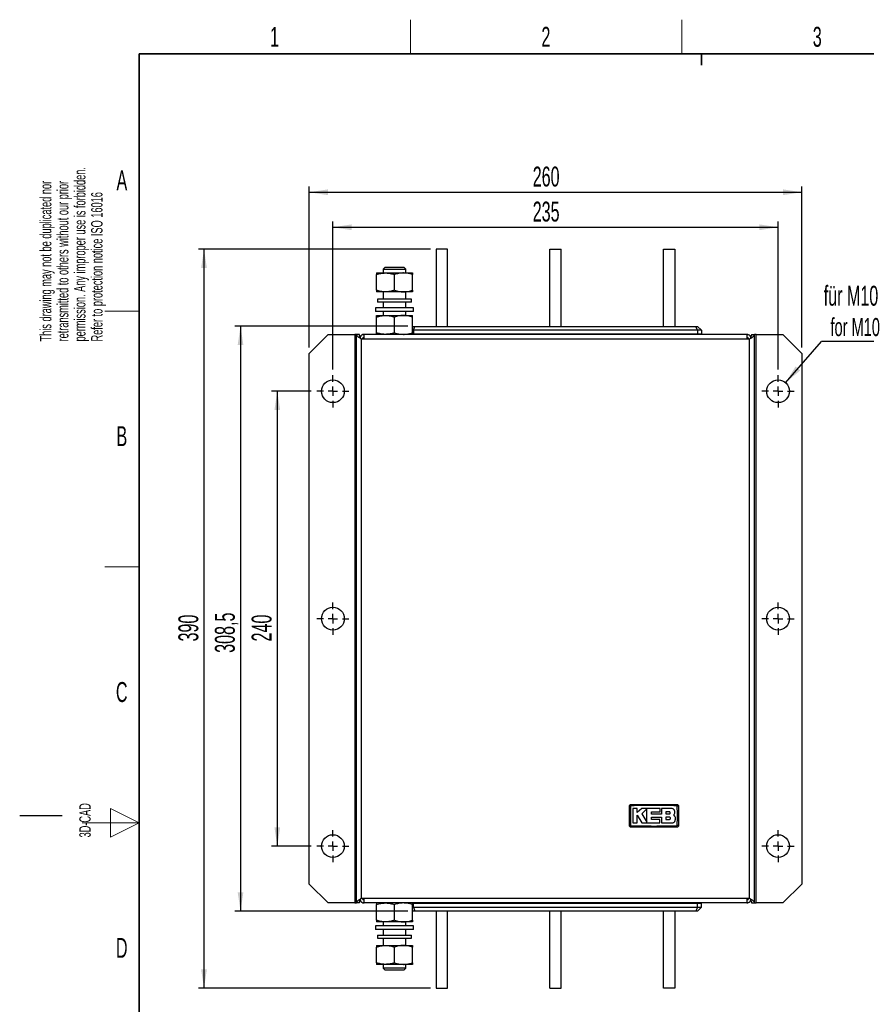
# Model space of a CAD drawing. Header units: millimetres. Extents: x 5 to 418, y 2 to 292.
# Tile 2 of 8: x 5 to 154, y 115 to 288. Entities that reach past the tile are written whole.
import ezdxf

# ---------------------------------------------------------------- set-up
doc = ezdxf.new("R2010")
doc.units = ezdxf.units.MM
doc.layers.add('SLD-0', color=7, linetype='Continuous')
doc.styles.add('SLDTEXTSTYLE0', font='TXT', dxfattribs={"width": 0.605})
doc.dimstyles.new('SLDDIMSTYLE0', dxfattribs={"dimtxt": 3.5, "dimasz": 3.302, "dimexe": 0, "dimexo": 0.0625, "dimgap": 0.875, "dimtad": 1, "dimlfac": 3, "dimrnd": 1e-09, "dimzin": 12, "dimdsep": 46, "dimtxsty": 'SLDTEXTSTYLE0', "dimsah": 1, "dimcen": 0.09, "dimadec": 0, "dimazin": 3, "dimtfac": 1, "dimtofl": 0, "dimtmove": 0, "dimatfit": 3, "dimfxl": 1, "dimfrac": 2, "dimtolj": 1, "dimtzin": 12, "dimarcsym": 0})
doc.dimstyles.new('SLDDIMSTYLE1', dxfattribs={"dimtxt": 0.18, "dimasz": 3.302, "dimexe": 0, "dimexo": 0.0625, "dimgap": 0, "dimtad": 0, "dimtih": 1, "dimtoh": 1, "dimdec": 0, "dimrnd": 1e-09, "dimzin": 0, "dimdsep": 46, "dimtxsty": 'Standard', "dimsah": 1, "dimcen": 0.09, "dimadec": 0, "dimazin": 0, "dimtfac": 3.302, "dimtdec": 0, "dimtofl": 0, "dimtmove": 0, "dimatfit": 3, "dimfxl": 1, "dimfrac": 2, "dimtolj": 1, "dimtzin": 0, "dimarcsym": 0})

# ---------------------------------------------------------------- blocks, each defined once
blk = doc.blocks.new('_D')
at = {"layer": 'SLD-0', "color": 7}
for p, q in [((60.12, 226.98), (60.12, 252.99)), ((138.45, 226.98), (138.45, 252.99)), ((60.12, 251.99), (138.45, 251.99))]:
    blk.add_line(p, q, dxfattribs=at)
for points in [[(60.12, 251.99), (63.42, 251.48), (63.42, 252.5)], [(138.45, 251.99), (135.15, 252.5), (135.15, 251.48)]]:
    blk.add_solid(points, dxfattribs=at)
at = {"layer": 'SLD-0', "color": 7, "insert": (95.28, 256.5), "char_height": 3.5, "attachment_point": 1, "style": 'SLDTEXTSTYLE0'}
blk.add_mtext('235', dxfattribs=at)
blk = doc.blocks.new('_D_1')
at = {"layer": 'SLD-0', "color": 7}
for p, q in [((55.95, 230.82), (55.95, 259.15)), ((55.95, 258.15), (142.62, 258.15)), ((142.62, 230.82), (142.62, 259.15))]:
    blk.add_line(p, q, dxfattribs=at)
for points in [[(55.95, 258.15), (59.26, 257.64), (59.26, 258.66)], [(142.62, 258.15), (139.32, 258.66), (139.32, 257.64)]]:
    blk.add_solid(points, dxfattribs=at)
at = {"layer": 'SLD-0', "color": 7, "insert": (95.28, 262.66), "char_height": 3.5, "attachment_point": 1, "style": 'SLDTEXTSTYLE0'}
blk.add_mtext('260', dxfattribs=at)
blk = doc.blocks.new('_D_2')
at = {"layer": 'SLD-0', "color": 7}
for p, q in [((56.29, 223.15), (49.33, 223.15)), ((50.33, 223.15), (50.33, 143.15)), ((56.29, 143.15), (49.33, 143.15))]:
    blk.add_line(p, q, dxfattribs=at)
for points in [[(50.33, 223.15), (49.83, 219.85), (50.84, 219.85)], [(50.33, 143.15), (50.84, 146.45), (49.83, 146.45)]]:
    blk.add_solid(points, dxfattribs=at)
at = {"layer": 'SLD-0', "color": 7, "insert": (45.82, 179.14), "char_height": 3.5, "attachment_point": 1, "rotation": 90, "style": 'SLDTEXTSTYLE0'}
blk.add_mtext('240', dxfattribs=at)
blk = doc.blocks.new('_D_3')
at = {"layer": 'SLD-0', "color": 7}
for p, q in [((73.29, 234.57), (42.86, 234.57)), ((43.86, 234.57), (43.86, 131.73)), ((73.29, 131.73), (42.86, 131.73))]:
    blk.add_line(p, q, dxfattribs=at)
for points in [[(43.86, 234.57), (43.36, 231.27), (44.37, 231.27)], [(43.86, 131.73), (44.37, 135.04), (43.36, 135.04)]]:
    blk.add_solid(points, dxfattribs=at)
at = {"layer": 'SLD-0', "color": 7, "insert": (39.35, 177.14), "char_height": 3.5, "attachment_point": 1, "rotation": 90, "style": 'SLDTEXTSTYLE0'}
blk.add_mtext('308,5', dxfattribs=at)
blk = doc.blocks.new('_D_4')
at = {"layer": 'SLD-0', "color": 7}
for p, q in [((77.29, 248.15), (36.44, 248.15)), ((37.44, 118.15), (37.44, 248.15)), ((77.29, 118.15), (36.44, 118.15))]:
    blk.add_line(p, q, dxfattribs=at)
for points in [[(37.44, 248.15), (36.93, 244.85), (37.94, 244.85)], [(37.44, 118.15), (37.94, 121.45), (36.93, 121.45)]]:
    blk.add_solid(points, dxfattribs=at)
at = {"layer": 'SLD-0', "color": 7, "insert": (32.93, 179.14), "char_height": 3.5, "attachment_point": 1, "rotation": 90, "style": 'SLDTEXTSTYLE0'}
blk.add_mtext('390', dxfattribs=at)
blk = doc.blocks.new('SW_NOTE_0')
at = {"layer": 'SLD-0', "color": 0}
blk.add_line((16.98, 0), (0, 0), dxfattribs=at)
at = {"layer": 'SLD-0', "color": 0, "attachment_point": 1, "style": 'SLDTEXTSTYLE0'}
for s, insert, char_height in [('für M10', (0.41, 9.8), 3.5), ('for M10', (1.6, 4.13), 3.175)]:
    blk.add_mtext(s, dxfattribs=dict(at, insert=insert, char_height=char_height))
blk = doc.blocks.new('SW_CENTERMARKSYMBOL_0')
at = {"layer": 'SLD-0', "color": 0}
for p, q in [((0, 1.67), (0, 2.83)), ((-1.67, 0), (-2.83, 0)), ((0, 0), (-0.83, 0)), ((0, 0), (0, 0.83)), ((0, 0), (0, -0.83)), ((0, 0), (0.83, 0)), ((1.67, 0), (2.83, 0)), ((0, -1.67), (0, -2.83))]:
    blk.add_line(p, q, dxfattribs=at)
blk = doc.blocks.new('SW_CENTERMARKSYMBOL_1')
at = {"layer": 'SLD-0', "color": 0}
for p, q in [((0, 1.67), (0, 2.83)), ((-1.67, 0), (-2.83, 0)), ((0, 0), (-0.83, 0)), ((0, 0), (0, 0.83)), ((0, 0), (0, -0.83)), ((0, 0), (0.83, 0)), ((1.67, 0), (2.83, 0)), ((0, -1.67), (0, -2.83))]:
    blk.add_line(p, q, dxfattribs=at)
blk = doc.blocks.new('SW_CENTERMARKSYMBOL_2')
at = {"layer": 'SLD-0', "color": 0}
for p, q in [((0, 1.67), (0, 2.83)), ((-1.67, 0), (-2.83, 0)), ((0, 0), (-0.83, 0)), ((0, 0), (0, 0.83)), ((0, 0), (0, -0.83)), ((0, 0), (0.83, 0)), ((1.67, 0), (2.83, 0)), ((0, -1.67), (0, -2.83))]:
    blk.add_line(p, q, dxfattribs=at)
blk = doc.blocks.new('SW_CENTERMARKSYMBOL_3')
at = {"layer": 'SLD-0', "color": 0}
for p, q in [((0, 1.67), (0, 2.83)), ((-1.67, 0), (-2.83, 0)), ((0, 0), (-0.83, 0)), ((0, 0), (0, 0.83)), ((0, 0), (0, -0.83)), ((0, 0), (0.83, 0)), ((1.67, 0), (2.83, 0)), ((0, -1.67), (0, -2.83))]:
    blk.add_line(p, q, dxfattribs=at)
blk = doc.blocks.new('SW_CENTERMARKSYMBOL_4')
at = {"layer": 'SLD-0', "color": 0}
for p, q in [((0, 1.67), (0, 2.83)), ((-1.67, 0), (-2.83, 0)), ((0, 0), (-0.83, 0)), ((0, 0), (0, 0.83)), ((0, 0), (0, -0.83)), ((0, 0), (0.83, 0)), ((1.67, 0), (2.83, 0)), ((0, -1.67), (0, -2.83))]:
    blk.add_line(p, q, dxfattribs=at)
blk = doc.blocks.new('SW_CENTERMARKSYMBOL_5')
at = {"layer": 'SLD-0', "color": 0}
for p, q in [((0, 1.67), (0, 2.83)), ((-1.67, 0), (-2.83, 0)), ((0, 0), (-0.83, 0)), ((0, 0), (0, 0.83)), ((0, 0), (0, -0.83)), ((0, 0), (0.83, 0)), ((1.67, 0), (2.83, 0)), ((0, -1.67), (0, -2.83))]:
    blk.add_line(p, q, dxfattribs=at)

msp = doc.modelspace()

# ---------------------------------------------------------------- linework, layer by layer
at = {"color": 7, "linetype": 'Continuous', "lineweight": 25}
for p, q in [((78.287, 248.1515), (78.287, 234.5681)), ((80.287, 248.1515), (78.287, 248.1515)), ((80.287, 234.5681), (80.287, 248.1515)), ((98.287, 234.5681), (98.287, 248.1515)), ((98.287, 248.1515), (100.287, 248.1515)), ((100.287, 234.5681), (100.287, 248.1515)), ((118.287, 234.5681), (118.287, 248.1515)), ((118.287, 248.1515), (120.287, 248.1515)), ((120.287, 248.1515), (120.287, 234.5681)), ((69.3115, 244.9515), (68.9537, 244.5936)), ((68.9537, 244.5936), (68.9537, 243.9515)), ((68.9537, 244.5936), (70.9537, 244.5936)), ((69.3115, 244.9515), (70.9537, 244.9515)), ((70.9537, 244.9515), (72.5958, 244.9515)), ((70.9537, 244.5936), (72.9537, 244.5936)), ((72.9537, 244.5936), (72.5958, 244.9515)), ((72.9537, 243.9515), (72.9537, 244.5936)), ((67.787, 243.9515), (69.3703, 243.9515)), ((67.787, 240.901), (67.787, 243.6686)), ((69.3703, 243.9515), (72.537, 243.9515)), ((70.9537, 240.901), (70.9537, 243.6686)), ((72.537, 243.9515), (74.1203, 243.9515)), ((74.1203, 240.901), (74.1203, 243.6686)), ((69.3703, 240.6181), (67.787, 240.6181)), ((67.9537, 239.3181), (67.9537, 238.8181)), ((73.9537, 239.3181), (67.9537, 239.3181)), ((68.9537, 240.6181), (68.9537, 239.3181)), ((72.537, 240.6181), (69.3703, 240.6181)), ((74.1203, 240.6181), (72.537, 240.6181)), ((72.9537, 239.3181), (72.9537, 240.6181)), ((73.9537, 238.8181), (73.9537, 239.3181)), ((67.6203, 237.8181), (67.6203, 237.1515)), ((74.287, 237.8181), (67.6203, 237.8181)), ((73.9537, 238.8181), (67.9537, 238.8181)), ((68.9537, 238.8181), (68.9537, 237.8181)), ((72.9537, 237.8181), (72.9537, 238.8181)), ((74.287, 237.1515), (74.287, 237.8181)), ((74.287, 237.1515), (67.6203, 237.1515)), ((67.787, 236.4848), (69.3703, 236.4848)), ((67.787, 233.4343), (67.787, 236.202)), ((68.9537, 237.1515), (68.9537, 236.4848)), ((69.3703, 236.4848), (72.537, 236.4848)), ((70.9537, 233.4343), (70.9537, 236.202)), ((72.537, 236.4848), (74.1203, 236.4848)), ((72.9537, 236.4848), (72.9537, 237.1515)), ((74.1203, 233.4343), (74.1203, 236.202)), ((74.1203, 234.4015), (74.287, 234.5681)), ((74.287, 233.9015), (74.1203, 233.9015)), ((74.287, 233.9015), (74.5632, 234.5681)), ((74.287, 234.5681), (74.5632, 234.5681)), ((124.287, 233.9015), (74.287, 233.9015)), ((74.287, 233.9015), (74.287, 233.2348)), ((74.5632, 234.5681), (124.0109, 234.5681)), ((124.287, 233.9015), (124.0109, 234.5681)), ((124.0109, 234.5681), (124.287, 234.5681)), ((124.9537, 233.9015), (124.287, 234.5681)), ((124.287, 233.9015), (124.287, 233.2348)), ((124.9537, 233.9015), (124.287, 233.9015)), ((124.9537, 233.9015), (124.9537, 233.2348)), ((59.287, 233.1515), (55.9537, 229.8181)), ((59.287, 233.1515), (63.9537, 233.1515)), ((63.9537, 233.1515), (63.9537, 133.1515)), ((64.287, 233.1515), (63.9537, 233.1515)), ((64.287, 133.1515), (64.287, 233.1515)), ((64.787, 233.1515), (64.287, 233.1515)), ((65.1203, 232.3181), (65.1203, 133.9848)), ((65.637, 232.3181), (65.1203, 232.3181)), ((65.4537, 233.1515), (65.4267, 233.1245)), ((65.4537, 233.1515), (65.637, 233.1515)), ((65.637, 232.3181), (65.637, 233.1515)), ((132.937, 233.1515), (65.637, 233.1515)), ((132.937, 232.3181), (65.637, 232.3181)), ((74.1203, 233.2348), (74.287, 233.2348)), ((74.287, 233.2348), (124.287, 233.2348)), ((74.537, 233.2348), (74.537, 233.1515)), ((124.037, 233.2348), (124.037, 233.1515)), ((124.287, 233.2348), (124.9537, 233.2348)), ((132.937, 233.1515), (133.1203, 233.1515)), ((132.937, 233.1515), (132.937, 232.3181)), ((133.4537, 232.3181), (132.937, 232.3181)), ((133.1473, 233.1245), (133.1203, 233.1515)), ((133.4537, 133.9848), (133.4537, 232.3181)), ((133.787, 233.1515), (134.287, 233.1515)), ((134.287, 133.1515), (134.287, 233.1515)), ((134.6203, 233.1515), (134.287, 233.1515)), ((134.6203, 133.1515), (134.6203, 233.1515)), ((134.6203, 233.1515), (139.287, 233.1515)), ((142.6203, 229.8181), (139.287, 233.1515)), ((55.9537, 136.4848), (55.9537, 229.8181)), ((142.6203, 229.8181), (142.6203, 136.4848)), ((113.65, 149.7778), (112.9169, 149.7778)), ((113.65, 149.0669), (113.65, 149.7778)), ((114.4843, 149.7778), (113.65, 149.0669)), ((117.6835, 149.7778), (114.4843, 149.7778)), ((115.3587, 149.6985), (114.4843, 148.799)), ((116.1886, 149.1757), (117.6835, 149.1757)), ((116.1886, 148.7913), (116.1886, 149.1757)), ((117.6835, 149.1757), (117.6835, 149.7778)), ((117.9152, 149.7778), (117.9152, 148.7913)), ((119.6784, 149.7778), (117.9152, 149.7778)), ((119.3085, 149.171), (118.7281, 149.171)), ((118.7281, 149.171), (118.7281, 148.799)), ((112.9169, 147.2401), (113.6496, 147.2401)), ((113.6496, 148.5664), (114.4566, 147.2401)), ((113.6496, 147.2401), (113.6496, 148.5664)), ((114.4566, 147.2401), (117.6236, 147.2401)), ((114.4843, 148.799), (115.3587, 147.3618)), ((117.9152, 148.7913), (116.1886, 148.7913)), ((116.1891, 148.2664), (117.9152, 148.2664)), ((116.1891, 147.8414), (116.1891, 148.2664)), ((117.6236, 147.8414), (116.1891, 147.8414)), ((117.6236, 147.2401), (117.6236, 147.8414)), ((117.9152, 148.2664), (117.9152, 147.2401)), ((117.9152, 147.2401), (119.8075, 147.2401)), ((118.7281, 148.799), (119.3085, 148.799)), ((118.7281, 148.2664), (118.7281, 147.8414)), ((119.3085, 148.2664), (118.7281, 148.2664)), ((118.7281, 147.8414), (119.3085, 147.8414)), ((120.2873, 148.4287), (120.0976, 148.6636)), ((55.9537, 136.4848), (59.287, 133.1515)), ((139.287, 133.1515), (142.6203, 136.4848)), ((65.1203, 133.9848), (65.637, 133.9848)), ((65.637, 133.9848), (132.937, 133.9848)), ((65.637, 133.1515), (65.637, 133.9848)), ((132.937, 133.9848), (133.4537, 133.9848)), ((132.937, 133.9848), (132.937, 133.1515)), ((63.9537, 133.1515), (59.287, 133.1515)), ((63.9537, 133.1515), (64.287, 133.1515)), ((64.787, 133.1515), (64.287, 133.1515)), ((65.4267, 133.1785), (65.4537, 133.1515)), ((65.637, 133.1515), (65.4537, 133.1515)), ((132.937, 133.1515), (65.637, 133.1515)), ((67.787, 130.101), (67.787, 132.8686)), ((70.9537, 130.101), (70.9537, 132.8686)), ((74.287, 133.0681), (74.1203, 133.0681)), ((74.1203, 130.101), (74.1203, 132.8686)), ((74.1203, 132.4015), (74.287, 132.4015)), ((74.1203, 131.9015), (74.287, 131.7348)), ((124.287, 133.0681), (74.287, 133.0681)), ((74.287, 132.4015), (74.287, 133.0681)), ((74.287, 132.4015), (124.287, 132.4015)), ((74.287, 132.4015), (74.5632, 131.7348)), ((74.5632, 131.7348), (74.287, 131.7348)), ((74.537, 133.0681), (74.537, 133.1515)), ((124.0109, 131.7348), (74.5632, 131.7348)), ((78.287, 131.7348), (78.287, 118.1515)), ((80.287, 118.1515), (80.287, 131.7348)), ((98.287, 118.1515), (98.287, 131.7348)), ((100.287, 118.1515), (100.287, 131.7348)), ((118.287, 118.1515), (118.287, 131.7348)), ((120.287, 131.7348), (120.287, 118.1515)), ((124.287, 132.4015), (124.0109, 131.7348)), ((124.287, 131.7348), (124.0109, 131.7348)), ((124.037, 133.0681), (124.037, 133.1515)), ((124.287, 132.4015), (124.287, 133.0681)), ((124.9537, 133.0681), (124.287, 133.0681)), ((124.287, 132.4015), (124.9537, 132.4015)), ((124.9537, 132.4015), (124.287, 131.7348)), ((124.9537, 132.4015), (124.9537, 133.0681)), ((133.1203, 133.1515), (132.937, 133.1515)), ((133.1203, 133.1515), (133.1473, 133.1785)), ((133.787, 133.1515), (134.287, 133.1515)), ((134.287, 133.1515), (134.6203, 133.1515)), ((139.287, 133.1515), (134.6203, 133.1515)), ((67.6203, 129.1515), (67.6203, 128.4848)), ((74.287, 129.1515), (67.6203, 129.1515)), ((74.287, 128.4848), (67.6203, 128.4848)), ((69.3703, 129.8181), (67.787, 129.8181)), ((68.9537, 129.8181), (68.9537, 129.1515)), ((68.9537, 128.4848), (68.9537, 127.4848)), ((72.537, 129.8181), (69.3703, 129.8181)), ((74.1203, 129.8181), (72.537, 129.8181)), ((72.9537, 129.1515), (72.9537, 129.8181)), ((72.9537, 127.4848), (72.9537, 128.4848)), ((74.287, 128.4848), (74.287, 129.1515)), ((67.9537, 127.4848), (67.9537, 126.9848)), ((67.9537, 127.4848), (70.9537, 127.4848)), ((67.9537, 126.9848), (70.9537, 126.9848)), ((68.9537, 126.9848), (68.9537, 125.6848)), ((70.9537, 127.4848), (73.9537, 127.4848)), ((70.9537, 126.9848), (73.9537, 126.9848)), ((72.9537, 125.6848), (72.9537, 126.9848)), ((73.9537, 126.9848), (73.9537, 127.4848)), ((67.787, 125.6848), (69.3703, 125.6848)), ((67.787, 122.6343), (67.787, 125.402)), ((69.3703, 125.6848), (72.537, 125.6848)), ((70.9537, 122.6343), (70.9537, 125.402)), ((72.537, 125.6848), (74.1203, 125.6848)), ((74.1203, 122.6343), (74.1203, 125.402)), ((69.3703, 122.3515), (67.787, 122.3515)), ((68.9537, 122.3515), (68.9537, 121.7093)), ((68.9537, 121.7093), (69.3115, 121.3515)), ((70.9537, 121.7093), (68.9537, 121.7093)), ((70.9537, 121.3515), (69.3115, 121.3515)), ((72.537, 122.3515), (69.3703, 122.3515)), ((72.9537, 121.7093), (70.9537, 121.7093)), ((72.5958, 121.3515), (70.9537, 121.3515)), ((74.1203, 122.3515), (72.537, 122.3515)), ((72.5958, 121.3515), (72.9537, 121.7093)), ((72.9537, 121.7093), (72.9537, 122.3515)), ((78.287, 118.1515), (80.287, 118.1515)), ((98.287, 118.1515), (100.287, 118.1515)), ((120.287, 118.1515), (118.287, 118.1515))]:
    msp.add_line(p, q, dxfattribs=at)
for centre in [(60.1203, 223.1515), (138.4537, 223.1515), (60.1203, 183.1515), (138.4537, 183.1515), (60.1203, 143.1515), (138.4537, 143.1515)]:
    msp.add_circle(centre, 2, dxfattribs=at)
for centre, radius, start, end in [((65.637, 232.3181), 0.8333, 90, 152.822655), ((65.637, 232.3181), 0.3333, 90, 180), ((65.9537, 231.9848), 0.6667, 118.35935, 150), ((132.937, 232.3181), 0.8333, 27.942467, 90), ((132.937, 232.3181), 0.3333, 0, 90), ((112.4596, 145.3231), 4.8315, 89.328019, 92.047607), ((117.3132, 150.3122), 4.696, 177.893288, 180.691365), ((115.9276, 150.3122), 4.696, 359.308621, 2.106755), ((120.781, 145.3229), 4.8317, 87.952474, 90.671954), ((112.4596, 151.6434), 4.8283, 267.951047, 270.672418), ((117.3107, 146.6574), 4.6936, 179.308283, 182.10781), ((115.9275, 146.6574), 4.696, 357.893277, 0.691368), ((120.781, 151.6468), 4.8317, 269.328049, 272.047515), ((65.637, 133.9848), 0.8333, 207.312837, 270), ((65.637, 133.9848), 0.3333, 180, 270), ((65.9537, 134.3181), 0.6667, 210, 241.64065), ((132.937, 133.9848), 0.3333, 270, 360), ((132.937, 133.9848), 0.8333, 270, 332.822655)]:
    msp.add_arc(centre, radius, start, end, dxfattribs=at)
for points, knots in [([(67.787, 243.6686), (68.0442, 243.7477), (68.5631, 243.9072), (69.0997, 243.9366), (69.3703, 243.9515)], [0, 0, 0, 0, 0.495457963, 1, 1, 1, 1]), ([(67.787, 243.9515), (67.787, 243.9481), (67.787, 243.934), (67.787, 243.783), (67.787, 243.6686)], [0, 0, 0, 0, 0.24238647, 1, 1, 1, 1]), ([(69.3703, 243.9515), (69.4079, 243.9511), (69.6921, 243.9486), (70.228, 243.8868), (70.7103, 243.7418), (70.9537, 243.6686)], [0, 0, 0, 0, 0.07009183, 0.53078536, 1, 1, 1, 1]), ([(72.537, 243.9515), (72.4995, 243.9511), (72.2153, 243.9486), (71.6794, 243.8868), (71.1971, 243.7418), (70.9537, 243.6686)], [0, 0, 0, 0, 0.07009183, 0.53078536, 1, 1, 1, 1]), ([(74.1203, 243.6686), (73.8632, 243.7477), (73.3442, 243.9072), (72.8077, 243.9366), (72.537, 243.9515)], [0, 0, 0, 0, 0.495457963, 1, 1, 1, 1]), ([(74.1203, 243.9515), (74.1203, 243.9481), (74.1203, 243.934), (74.1203, 243.783), (74.1203, 243.6686)], [0, 0, 0, 0, 0.24238647, 1, 1, 1, 1]), ([(69.3703, 240.6181), (69.3328, 240.6185), (69.0486, 240.621), (68.5127, 240.6828), (68.0304, 240.8278), (67.787, 240.901)], [0, 0, 0, 0, 0.07009183, 0.53078536, 1, 1, 1, 1]), ([(67.787, 240.901), (67.787, 240.7866), (67.787, 240.6356), (67.787, 240.6216), (67.787, 240.6181)], [0, 0, 0, 0, 0.75761353, 1, 1, 1, 1]), ([(70.9537, 240.901), (70.6965, 240.8219), (70.1775, 240.6624), (69.641, 240.633), (69.3703, 240.6181)], [0, 0, 0, 0, 0.49545796, 1, 1, 1, 1]), ([(70.9537, 240.901), (71.2108, 240.8219), (71.7298, 240.6624), (72.2663, 240.633), (72.537, 240.6181)], [0, 0, 0, 0, 0.49545796, 1, 1, 1, 1]), ([(72.537, 240.6181), (72.5745, 240.6185), (72.8588, 240.621), (73.3946, 240.6828), (73.877, 240.8278), (74.1203, 240.901)], [0, 0, 0, 0, 0.07009183, 0.53078536, 1, 1, 1, 1]), ([(74.1203, 240.901), (74.1203, 240.7866), (74.1203, 240.6356), (74.1203, 240.6216), (74.1203, 240.6181)], [0, 0, 0, 0, 0.75761353, 1, 1, 1, 1]), ([(67.787, 236.202), (68.0442, 236.281), (68.5631, 236.4406), (69.0997, 236.47), (69.3703, 236.4848)], [0, 0, 0, 0, 0.495457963, 1, 1, 1, 1]), ([(67.787, 236.202), (67.787, 236.2393), (67.787, 236.4059), (67.787, 236.4503), (67.787, 236.4848)], [0, 0, 0, 0, 0.22439216, 1, 1, 1, 1]), ([(69.3703, 236.4848), (69.4079, 236.4845), (69.6921, 236.4819), (70.228, 236.4201), (70.7103, 236.2751), (70.9537, 236.202)], [0, 0, 0, 0, 0.07009183, 0.53078536, 1, 1, 1, 1]), ([(72.537, 236.4848), (72.4995, 236.4845), (72.2153, 236.4819), (71.6794, 236.4201), (71.1971, 236.2751), (70.9537, 236.202)], [0, 0, 0, 0, 0.07009183, 0.53078536, 1, 1, 1, 1]), ([(74.1203, 236.202), (73.8632, 236.281), (73.3442, 236.4406), (72.8077, 236.47), (72.537, 236.4848)], [0, 0, 0, 0, 0.495457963, 1, 1, 1, 1]), ([(74.1203, 236.202), (74.1203, 236.2393), (74.1203, 236.4059), (74.1203, 236.4503), (74.1203, 236.4848)], [0, 0, 0, 0, 0.22439216, 1, 1, 1, 1]), ([(69.3703, 233.1515), (69.3328, 233.1518), (69.0486, 233.1544), (68.5127, 233.2161), (68.0304, 233.3611), (67.787, 233.4343)], [0, 0, 0, 0, 0.07009183, 0.53078536, 1, 1, 1, 1]), ([(67.787, 233.1515), (67.787, 233.186), (67.787, 233.2304), (67.787, 233.3969), (67.787, 233.4343)], [0, 0, 0, 0, 0.775607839, 1, 1, 1, 1]), ([(70.9537, 233.4343), (70.6965, 233.3553), (70.1775, 233.1957), (69.641, 233.1663), (69.3703, 233.1515)], [0, 0, 0, 0, 0.49545796, 1, 1, 1, 1]), ([(70.9537, 233.4343), (71.2108, 233.3553), (71.7298, 233.1957), (72.2663, 233.1663), (72.537, 233.1515)], [0, 0, 0, 0, 0.49545796, 1, 1, 1, 1]), ([(72.537, 233.1515), (72.5745, 233.1518), (72.8588, 233.1544), (73.3946, 233.2161), (73.877, 233.3611), (74.1203, 233.4343)], [0, 0, 0, 0, 0.07009183, 0.53078536, 1, 1, 1, 1]), ([(74.1203, 233.1515), (74.1203, 233.186), (74.1203, 233.2304), (74.1203, 233.3969), (74.1203, 233.4343)], [0, 0, 0, 0, 0.775607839, 1, 1, 1, 1]), ([(134.287, 233.1515), (134.274, 233.0807), (134.248, 232.9391), (134.048, 232.7268), (133.7706, 232.5196), (133.5565, 232.3835), (133.4537, 232.3181)], [0, 0, 0, 0, 0.25469201, 0.50958384, 0.76447681, 1, 1, 1, 1]), ([(133.787, 233.1515), (133.7774, 233.0562), (133.7565, 232.8483), (133.611, 232.5697), (133.4972, 232.3877), (133.4537, 232.3181)], [0, 0, 0, 0, 0.34338691, 0.7489248, 1, 1, 1, 1]), ([(112.287, 150.1515), (112.2907, 150.1889), (112.2981, 150.2639), (112.3555, 150.3638), (112.4401, 150.4392), (112.5338, 150.4791), (112.5958, 150.4832), (112.6203, 150.4848)], [0, 0, 0, 0, 0.214672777, 0.429352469, 0.644026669, 0.858695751, 1, 1, 1, 1]), ([(112.287, 146.8181), (112.287, 147.1726), (112.287, 147.9053), (112.287, 149.0165), (112.287, 149.7731), (112.287, 150.1515)], [0, 0, 0, 0, 0.31897789, 0.65947635, 1, 1, 1, 1]), ([(112.5163, 150.1542), (112.5125, 149.7753), (112.5048, 149.0174), (112.5052, 147.9043), (112.5127, 147.1703), (112.5163, 146.8154)], [0, 0, 0, 0, 0.34049866, 0.68104892, 1, 1, 1, 1]), ([(112.6175, 150.2555), (112.6101, 150.2549), (112.5914, 150.2535), (112.5632, 150.2411), (112.5376, 150.2182), (112.52, 150.1881), (112.5175, 150.1655), (112.5163, 150.1542)], [0, 0, 0, 0, 0.140566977, 0.355327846, 0.570843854, 0.786043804, 1, 1, 1, 1]), ([(120.6232, 150.2555), (119.2888, 150.269), (116.6202, 150.2961), (113.9517, 150.269), (112.6175, 150.2555)], [0, 0, 0, 0, 0.50003904, 1, 1, 1, 1]), ([(112.6203, 150.4848), (113.9536, 150.4848), (116.6202, 150.4848), (119.2869, 150.4848), (120.6203, 150.4848)], [0, 0, 0, 0, 0.49996096, 1, 1, 1, 1]), ([(112.9169, 149.7778), (112.9169, 149.4308), (112.9169, 148.5849), (112.9169, 147.7389), (112.9169, 147.2401)], [0, 0, 0, 0, 0.41032951, 1, 1, 1, 1]), ([(115.3587, 147.3618), (115.3587, 147.7088), (115.3587, 148.4876), (115.3587, 149.2666), (115.3587, 149.6985)], [0, 0, 0, 0, 0.44547751, 1, 1, 1, 1]), ([(119.3085, 148.799), (119.3294, 148.801), (119.3713, 148.8052), (119.427, 148.8373), (119.4693, 148.8846), (119.4935, 148.9437), (119.4967, 149.0073), (119.4787, 149.0683), (119.4415, 149.12), (119.3894, 149.1562), (119.3422, 149.1699), (119.3149, 149.1707), (119.3085, 149.171)], [0, 0, 0, 0, 0.10757797, 0.21515507, 0.32274136, 0.43026461, 0.53768061, 0.64498658, 0.75221303, 0.85941075, 0.96664052, 1, 1, 1, 1]), ([(120.2873, 149.169), (120.2806, 149.2374), (120.2672, 149.3742), (120.1623, 149.5566), (120.0078, 149.6944), (119.8366, 149.7674), (119.7234, 149.7749), (119.6784, 149.7778)], [0, 0, 0, 0, 0.21458998, 0.42917873, 0.64379751, 0.85844062, 1, 1, 1, 1]), ([(120.0976, 148.6636), (120.144, 148.7199), (120.2369, 148.8325), (120.2894, 149.0165), (120.2879, 149.129), (120.2873, 149.169)], [0, 0, 0, 0, 0.3919653, 0.78394467, 1, 1, 1, 1]), ([(120.6203, 150.4848), (120.6578, 150.4811), (120.7328, 150.4738), (120.8326, 150.4163), (120.908, 150.3317), (120.948, 150.238), (120.9521, 150.1761), (120.9537, 150.1515)], [0, 0, 0, 0, 0.21467237, 0.42935203, 0.64402618, 0.85869555, 1, 1, 1, 1]), ([(120.7244, 150.1542), (120.7238, 150.1616), (120.7224, 150.1803), (120.71, 150.2086), (120.6872, 150.2342), (120.6571, 150.2518), (120.6345, 150.2543), (120.6232, 150.2555)], [0, 0, 0, 0, 0.140656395, 0.355502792, 0.571031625, 0.786170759, 1, 1, 1, 1]), ([(120.7244, 146.8154), (120.7282, 147.1943), (120.7359, 147.9523), (120.7355, 149.0653), (120.728, 149.7993), (120.7244, 150.1542)], [0, 0, 0, 0, 0.3404988, 0.68104949, 1, 1, 1, 1]), ([(120.9537, 150.1515), (120.9537, 149.7971), (120.9537, 149.0643), (120.9537, 147.9532), (120.9537, 147.1965), (120.9537, 146.8181)], [0, 0, 0, 0, 0.31897788, 0.65947634, 1, 1, 1, 1]), ([(119.3085, 147.8414), (119.3323, 147.8437), (119.3801, 147.8484), (119.4437, 147.8851), (119.4921, 147.939), (119.5197, 148.0063), (119.5236, 148.0788), (119.5032, 148.1486), (119.4609, 148.2077), (119.4015, 148.2494), (119.3473, 148.2651), (119.316, 148.2662), (119.3085, 148.2664)], [0, 0, 0, 0, 0.10735873, 0.21472097, 0.32200304, 0.42922335, 0.53643727, 0.64369731, 0.75104592, 0.85850264, 0.96605129, 1, 1, 1, 1]), ([(119.8075, 147.2401), (119.871, 147.2463), (119.9979, 147.2587), (120.1661, 147.3561), (120.2755, 147.4752), (120.316, 147.5616), (120.3297, 147.5906)], [0, 0, 0, 0, 0.28512532, 0.57025159, 0.85535534, 1, 1, 1, 1]), ([(120.3297, 147.5906), (120.3633, 147.6844), (120.4304, 147.8718), (120.4116, 148.1721), (120.3278, 148.3451), (120.2873, 148.4287)], [0, 0, 0, 0, 0.34078213, 0.68156868, 1, 1, 1, 1]), ([(112.6203, 146.4848), (112.5829, 146.4885), (112.5079, 146.4959), (112.408, 146.5533), (112.3327, 146.6379), (112.2927, 146.7316), (112.2886, 146.7936), (112.287, 146.8181)], [0, 0, 0, 0, 0.21467234, 0.42935197, 0.64402607, 0.85869541, 1, 1, 1, 1]), ([(112.5163, 146.8154), (112.5169, 146.808), (112.5183, 146.7893), (112.5307, 146.761), (112.5535, 146.7355), (112.5836, 146.7178), (112.6062, 146.7153), (112.6175, 146.7141)], [0, 0, 0, 0, 0.1406569, 0.35550383, 0.57103286, 0.78617163, 1, 1, 1, 1]), ([(112.6175, 146.7141), (113.9519, 146.7006), (116.6204, 146.6735), (119.289, 146.7006), (120.6232, 146.7141)], [0, 0, 0, 0, 0.50003916, 1, 1, 1, 1]), ([(120.6203, 146.4848), (119.2871, 146.4848), (116.6204, 146.4848), (113.9538, 146.4848), (112.6203, 146.4848)], [0, 0, 0, 0, 0.49996096, 1, 1, 1, 1]), ([(120.9537, 146.8181), (120.95, 146.7807), (120.9426, 146.7057), (120.8852, 146.6058), (120.8006, 146.5305), (120.7069, 146.4905), (120.6449, 146.4864), (120.6203, 146.4848)], [0, 0, 0, 0, 0.21467278, 0.42935247, 0.64402667, 0.85869576, 1, 1, 1, 1]), ([(120.6232, 146.7141), (120.6306, 146.7147), (120.6493, 146.7161), (120.6775, 146.7285), (120.7031, 146.7514), (120.7206, 146.7815), (120.7231, 146.8041), (120.7244, 146.8154)], [0, 0, 0, 0, 0.140566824, 0.35532754, 0.570843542, 0.786043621, 1, 1, 1, 1]), ([(67.787, 132.8686), (68.0442, 132.9477), (68.5631, 133.1072), (69.0997, 133.1366), (69.3703, 133.1515)], [0, 0, 0, 0, 0.49545796, 1, 1, 1, 1]), ([(67.787, 133.1515), (67.787, 133.1481), (67.787, 133.134), (67.787, 132.983), (67.787, 132.8686)], [0, 0, 0, 0, 0.24238647, 1, 1, 1, 1]), ([(69.3703, 133.1515), (69.4079, 133.1511), (69.6921, 133.1486), (70.228, 133.0868), (70.7103, 132.9418), (70.9537, 132.8686)], [0, 0, 0, 0, 0.07009183, 0.53078536, 1, 1, 1, 1]), ([(72.537, 133.1515), (72.4995, 133.1511), (72.2153, 133.1486), (71.6794, 133.0868), (71.1971, 132.9418), (70.9537, 132.8686)], [0, 0, 0, 0, 0.07009183, 0.53078536, 1, 1, 1, 1]), ([(74.1203, 132.8686), (73.8632, 132.9477), (73.3442, 133.1072), (72.8077, 133.1366), (72.537, 133.1515)], [0, 0, 0, 0, 0.49545796, 1, 1, 1, 1]), ([(74.1203, 133.1515), (74.1203, 133.1481), (74.1203, 133.134), (74.1203, 132.983), (74.1203, 132.8686)], [0, 0, 0, 0, 0.24238647, 1, 1, 1, 1]), ([(69.3703, 129.8181), (69.3328, 129.8185), (69.0486, 129.821), (68.5127, 129.8828), (68.0304, 130.0278), (67.787, 130.101)], [0, 0, 0, 0, 0.07009183, 0.53078536, 1, 1, 1, 1]), ([(67.787, 130.101), (67.787, 129.9866), (67.787, 129.8356), (67.787, 129.8216), (67.787, 129.8181)], [0, 0, 0, 0, 0.75761353, 1, 1, 1, 1]), ([(70.9537, 130.101), (70.6965, 130.0219), (70.1775, 129.8624), (69.641, 129.833), (69.3703, 129.8181)], [0, 0, 0, 0, 0.49545796, 1, 1, 1, 1]), ([(70.9537, 130.101), (71.2108, 130.0219), (71.7298, 129.8624), (72.2663, 129.833), (72.537, 129.8181)], [0, 0, 0, 0, 0.49545796, 1, 1, 1, 1]), ([(72.537, 129.8181), (72.5745, 129.8185), (72.8588, 129.821), (73.3946, 129.8828), (73.877, 130.0278), (74.1203, 130.101)], [0, 0, 0, 0, 0.07009183, 0.53078536, 1, 1, 1, 1]), ([(74.1203, 130.101), (74.1203, 129.9866), (74.1203, 129.8356), (74.1203, 129.8216), (74.1203, 129.8181)], [0, 0, 0, 0, 0.75761353, 1, 1, 1, 1]), ([(67.787, 125.402), (68.0442, 125.481), (68.5631, 125.6406), (69.0997, 125.67), (69.3703, 125.6848)], [0, 0, 0, 0, 0.49545796, 1, 1, 1, 1]), ([(67.787, 125.6848), (67.787, 125.6814), (67.787, 125.6673), (67.787, 125.5163), (67.787, 125.402)], [0, 0, 0, 0, 0.24238647, 1, 1, 1, 1]), ([(69.3703, 125.6848), (69.4079, 125.6845), (69.6921, 125.6819), (70.228, 125.6201), (70.7103, 125.4751), (70.9537, 125.402)], [0, 0, 0, 0, 0.07009183, 0.53078536, 1, 1, 1, 1]), ([(72.537, 125.6848), (72.4995, 125.6845), (72.2153, 125.6819), (71.6794, 125.6201), (71.1971, 125.4751), (70.9537, 125.402)], [0, 0, 0, 0, 0.07009183, 0.53078536, 1, 1, 1, 1]), ([(74.1203, 125.402), (73.8632, 125.481), (73.3442, 125.6406), (72.8077, 125.67), (72.537, 125.6848)], [0, 0, 0, 0, 0.49545796, 1, 1, 1, 1]), ([(74.1203, 125.6848), (74.1203, 125.6814), (74.1203, 125.6673), (74.1203, 125.5163), (74.1203, 125.402)], [0, 0, 0, 0, 0.24238647, 1, 1, 1, 1]), ([(69.3703, 122.3515), (69.3328, 122.3518), (69.0486, 122.3544), (68.5127, 122.4161), (68.0304, 122.5611), (67.787, 122.6343)], [0, 0, 0, 0, 0.07009183, 0.53078536, 1, 1, 1, 1]), ([(67.787, 122.6343), (67.787, 122.5199), (67.787, 122.369), (67.787, 122.3549), (67.787, 122.3515)], [0, 0, 0, 0, 0.75761353, 1, 1, 1, 1]), ([(70.9537, 122.6343), (70.6965, 122.5553), (70.1775, 122.3957), (69.641, 122.3663), (69.3703, 122.3515)], [0, 0, 0, 0, 0.49545796, 1, 1, 1, 1]), ([(70.9537, 122.6343), (71.2108, 122.5553), (71.7298, 122.3957), (72.2663, 122.3663), (72.537, 122.3515)], [0, 0, 0, 0, 0.49545796, 1, 1, 1, 1]), ([(72.537, 122.3515), (72.5745, 122.3518), (72.8588, 122.3544), (73.3946, 122.4161), (73.877, 122.5611), (74.1203, 122.6343)], [0, 0, 0, 0, 0.07009183, 0.53078536, 1, 1, 1, 1]), ([(74.1203, 122.6343), (74.1203, 122.5199), (74.1203, 122.369), (74.1203, 122.3549), (74.1203, 122.3515)], [0, 0, 0, 0, 0.75761353, 1, 1, 1, 1])]:
    msp.add_open_spline(points, degree=3, knots=knots, dxfattribs=at)
for points in [[(65.1203, 232.3181), (65.0111, 232.3876), (64.7928, 232.5265), (64.5173, 232.7348), (64.3246, 232.9431), (64.2995, 233.082), (64.287, 233.1515)], [(65.1203, 232.3181), (65.0767, 232.3876), (64.9893, 232.5265), (64.8791, 232.7348), (64.802, 232.9431), (64.792, 233.082), (64.787, 233.1515)], [(64.287, 133.1515), (64.2995, 133.2209), (64.3246, 133.3598), (64.5173, 133.5681), (64.7928, 133.7765), (65.0111, 133.9154), (65.1203, 133.9848)], [(64.787, 133.1515), (64.792, 133.2209), (64.802, 133.3598), (64.8791, 133.5681), (64.9893, 133.7765), (65.0767, 133.9154), (65.1203, 133.9848)], [(133.4537, 133.9848), (133.5629, 133.9154), (133.7813, 133.7765), (134.0567, 133.5681), (134.2494, 133.3598), (134.2745, 133.2209), (134.287, 133.1515)], [(133.4537, 133.9848), (133.4974, 133.9154), (133.5847, 133.7765), (133.6949, 133.5681), (133.772, 133.3598), (133.782, 133.2209), (133.787, 133.1515)]]:
    msp.add_open_spline(points, degree=3, dxfattribs=at)
at = {"layer": 'SLD-0', "lineweight": 18}
for p, q in [((73.75, 282.5), (73.75, 288.5)), ((121.5, 282.5), (121.5, 288.5)), ((20, 237.25), (26, 237.25)), ((20, 192.25), (26, 192.25)), ((26, 147.25), (21, 149.75)), ((21, 149.75), (21, 144.75)), ((16, 147.25), (26, 147.25)), ((21, 144.75), (26, 147.25))]:
    msp.add_line(p, q, dxfattribs=at)
at = {"layer": 'SLD-0', "lineweight": 35}
for p, q in [((408, 282.5), (26, 282.5)), ((26, 282.5), (26, 12))]:
    msp.add_line(p, q, dxfattribs=at)
at = {"layer": 'SLD-0'}
for p, q in [((125, 280.5), (125, 282.5)), ((125, 282.5), (125, 280.5)), ((12.5, 148.5), (5, 148.5))]:
    msp.add_line(p, q, dxfattribs=at)

# ---------------------------------------------------------------- block references
at = {"layer": 'SLD-0', "color": 7}
for name, p in [('SW_NOTE_0', (146.0786, 231.9025)), ('SW_CENTERMARKSYMBOL_0', (60.1203, 223.1515)), ('SW_CENTERMARKSYMBOL_1', (138.4537, 223.1515)), ('SW_CENTERMARKSYMBOL_3', (60.1203, 183.1515)), ('SW_CENTERMARKSYMBOL_2', (138.4537, 183.1515)), ('SW_CENTERMARKSYMBOL_4', (60.1203, 143.1515)), ('SW_CENTERMARKSYMBOL_5', (138.4537, 143.1515))]:
    msp.add_blockref(name, p, dxfattribs=at)

# ---------------------------------------------------------------- texts
at = {"layer": 'SLD-0', "char_height": 2, "attachment_point": 1, "rotation": 90, "style": 'SLDTEXTSTYLE0'}
for s, insert in [('permission. Any improper use is forbidden.', (14.5783, 231.9088)), ('retransmitted to others without our prior', (11.5783, 231.9088)), ('This drawing may not be duplicated nor', (8.5783, 231.9088)), ('Refer to protection notice ISO 16016', (17.5783, 231.9088)), ('3D-CAD', (15.4939, 144.6806))]:
    msp.add_mtext(s, dxfattribs=dict(at, insert=insert))
at = {"layer": 'SLD-0', "char_height": 3.5, "attachment_point": 2, "style": 'SLDTEXTSTYLE0'}
for s, insert in [('1', (49.8527, 287.243)), ('2', (97.6027, 287.243)), ('3', (145.3527, 287.243)), ('A', (22.9816, 262.0011)), ('B', (22.9816, 217.0011)), ('C', (22.9597, 172.0011)), ('D', (22.9597, 127.0011))]:
    msp.add_mtext(s, dxfattribs=dict(at, insert=insert))

# ---------------------------------------------------------------- dimensions: what is measured, and where the dimension line sits
at = {"layer": 'SLD-0', "color": 7}
for base, p1, p2, picture, middle in [((142.6203, 258.1515), (55.9537, 229.8181), (142.6203, 229.8181), '_D_1', (99.287, 258.1515)), ((138.4537, 251.989), (60.1203, 225.9848), (138.4537, 225.9848), '_D', (99.287, 251.989))]:
    dim = msp.add_linear_dim(base=base, p1=p1, p2=p2, dimstyle='SLDDIMSTYLE0', dxfattribs=at)
    dim.commit()
    dim.dimension.update_dxf_attribs({"geometry": picture, "text_midpoint": middle, "dimtype": 160})
for base, p1, p2, picture, middle in [((37.4368, 248.1515), (78.287, 118.1515), (78.287, 248.1515), '_D_4', (37.4368, 183.1515)), ((43.8642, 131.7348), (74.287, 234.5681), (74.287, 131.7348), '_D_3', (43.8642, 183.1515)), ((50.3334, 143.1515), (57.287, 223.1515), (57.287, 143.1515), '_D_2', (50.3334, 183.1515))]:
    dim = msp.add_linear_dim(base=base, p1=p1, p2=p2, angle=90, dimstyle='SLDDIMSTYLE0', dxfattribs=at)
    dim.commit()
    dim.dimension.update_dxf_attribs({"geometry": picture, "text_midpoint": middle, "dimtype": 160})

# ---------------------------------------------------------------- leaders
msp.add_leader([(139.7782, 224.6501), (146.0786, 231.9025)], dimstyle='SLDDIMSTYLE1', dxfattribs=at)

doc.saveas('drawing.dxf')
